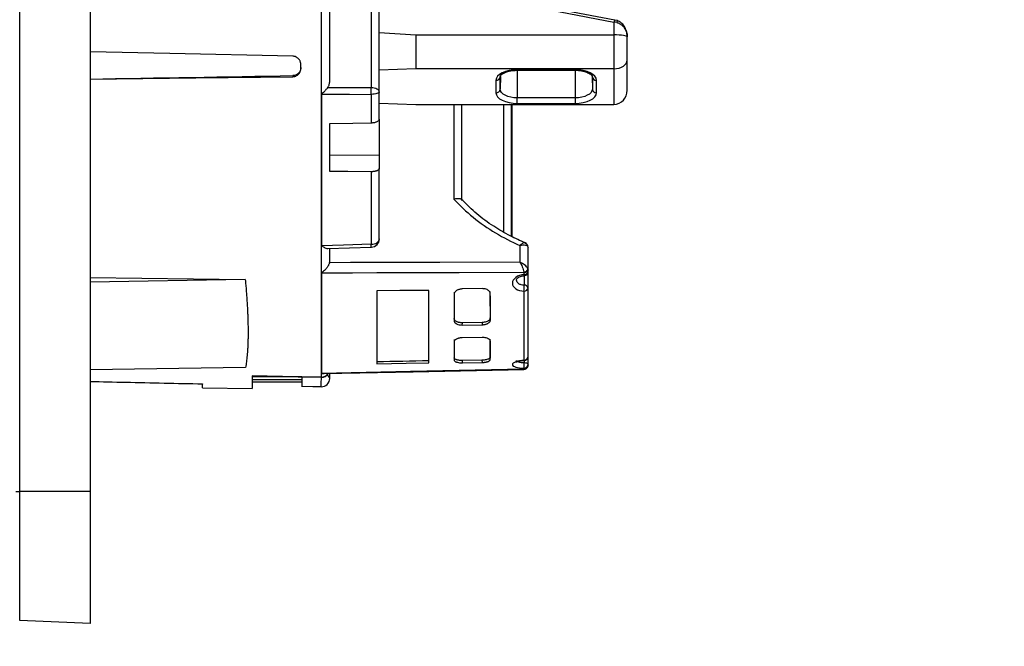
# Model space of a CAD drawing. Header units: inches. Extents: x 0 to 33, y 0 to 25.5.
# Tile 12 of 18: x 21.1 to 23.5, y 12.9 to 14.4. Entities that reach past the tile are written whole.
import ezdxf

# ---------------------------------------------------------------- set-up
doc = ezdxf.new("R2010")
doc.units = ezdxf.units.IN
doc.header["$LTSCALE"] = 3
doc.header["$MEASUREMENT"] = 0
doc.linetypes.add('SLD-Solid', pattern=[0])
doc.layers.add('DIMENSIONS', color=140, linetype='SLD-Solid', lineweight=25)
doc.styles.add('SLDTEXTSTYLE0', font='GOTHIC.TTF', dxfattribs={"width": 0.913})
doc.dimstyles.new('SLDDIMSTYLE3', dxfattribs={"dimtxt": 0.375, "dimasz": 0.45, "dimexe": 0, "dimexo": 0.0625, "dimgap": 0.09375, "dimtad": 0, "dimtih": 1, "dimtoh": 1, "dimrnd": 1e-09, "dimzin": 12, "dimdsep": 46, "dimtxsty": 'SLDTEXTSTYLE0', "dimsah": 1, "dimcen": 0.09, "dimadec": 0, "dimazin": 3, "dimtfac": 1, "dimtofl": 0, "dimtmove": 0, "dimatfit": 3, "dimfxl": 0, "dimfrac": 2, "dimtolj": 1, "dimtzin": 12, "dimarcsym": 0})

# ---------------------------------------------------------------- blocks, each defined once
blk = doc.blocks.new('_D_7')
at = {"layer": 'DIMENSIONS'}
for p, q in [((19.1464, 13.0913), (19.1464, 11.0309)), ((21.2921, 12.842), (21.2921, 11.0309)), ((19.1464, 11.4059), (21.2921, 11.4059)), ((21.2921, 11.4059), (21.9427, 11.4059)), ((22.3859, 11.403), (22.2716, 11.403)), ((22.2716, 11.403), (22.2716, 10.8077)), ((23.3557, 11.403), (23.4699, 11.403)), ((23.4699, 11.403), (23.4699, 10.8077)), ((22.2716, 10.8077), (22.3859, 10.8077)), ((23.4699, 10.8077), (23.3557, 10.8077))]:
    blk.add_line(p, q, dxfattribs=at)
for points in [[(19.1464, 11.4059), (19.5964, 11.3159), (19.5964, 11.4959)], [(21.2921, 11.4059), (20.8421, 11.4959), (20.8421, 11.3159)]]:
    blk.add_solid(points, dxfattribs=at)
at = {"layer": 'DIMENSIONS', "char_height": 0.375, "attachment_point": 1, "style": 'SLDTEXTSTYLE0'}
for s, insert in [('2.15', (22.3859, 11.9582)), ('54.5', (22.3859, 11.2867))]:
    blk.add_mtext(s, dxfattribs=dict(at, insert=insert))

msp = doc.modelspace()

# ---------------------------------------------------------------- linework, layer by layer
for p, q in [((21.1243, 13.3069), (21.1243, 15.7873)), ((21.2921, 15.7873), (21.2921, 13.3069)), ((21.9617, 14.7201), (21.9617, 14.2688)), ((21.981, 14.2589), (21.981, 14.7274)), ((21.8429, 14.488), (21.8429, 13.5795)), ((21.8629, 14.2848), (21.8629, 14.4782)), ((22.2842, 14.4745), (22.5401, 14.4254)), ((22.542, 14.4302), (22.286, 14.4793)), ((22.5476, 14.4287), (22.542, 14.4301)), ((22.5401, 14.4254), (22.5401, 14.3946)), ((21.981, 14.4002), (22.0677, 14.3946)), ((22.0677, 14.3946), (22.5401, 14.3946)), ((22.0677, 14.3946), (22.0677, 14.314)), ((22.5401, 14.3946), (22.5401, 14.314)), ((22.5716, 14.3902), (22.5716, 14.3905)), ((22.5716, 14.3347), (22.5716, 14.3902)), ((22.5716, 14.2631), (22.5716, 14.3347)), ((21.794, 14.3143), (21.794, 14.3246)), ((22.0677, 14.314), (21.981, 14.3107)), ((22.5401, 14.314), (22.0677, 14.314)), ((22.4476, 14.3118), (22.3098, 14.3118)), ((22.3098, 14.3105), (22.3098, 14.3118)), ((22.3098, 14.3105), (22.4476, 14.3105)), ((22.3098, 14.3105), (22.3098, 14.2448)), ((22.4476, 14.3105), (22.4476, 14.3118)), ((22.4476, 14.3105), (22.4476, 14.2448)), ((22.5401, 14.314), (22.5401, 14.2293)), ((21.7747, 14.2977), (21.7747, 14.2952)), ((22.259, 14.2864), (22.259, 14.2569)), ((22.2695, 14.2954), (22.2689, 14.2652)), ((22.2689, 14.2652), (22.2689, 14.2948)), ((22.4879, 14.2952), (22.4885, 14.2652)), ((22.4885, 14.2948), (22.4885, 14.2652)), ((22.4983, 14.2569), (22.4983, 14.2864)), ((21.8436, 14.2534), (21.8436, 13.8923)), ((21.9617, 14.2531), (21.9617, 14.1854)), ((21.981, 14.194), (21.981, 14.2589)), ((22.3098, 14.2315), (22.3098, 14.2448)), ((22.4476, 14.2448), (22.3098, 14.2448)), ((22.4476, 14.2448), (22.4476, 14.2315)), ((21.981, 14.2325), (22.0677, 14.2293)), ((22.0677, 14.2293), (22.5401, 14.2293)), ((22.1585, 14.2293), (22.1585, 14.0037)), ((22.1779, 13.9999), (22.1779, 14.2293)), ((22.2772, 14.2293), (22.2772, 13.925)), ((22.296, 13.9144), (22.296, 14.2293)), ((22.2964, 14.2293), (22.2964, 13.9142)), ((22.3098, 14.2315), (22.4476, 14.2315)), ((21.981, 14.194), (21.981, 14.1082)), ((21.8629, 14.0692), (21.8629, 14.1834)), ((21.8629, 14.109), (21.981, 14.1082)), ((21.981, 14.1082), (21.981, 14.0768)), ((21.981, 13.9087), (21.981, 14.0768)), ((21.9617, 14.0687), (21.9617, 13.8959)), ((22.1796, 14.0005), (22.1771, 14.0029)), ((21.8582, 13.886), (21.9619, 13.8891)), ((22.316, 13.8932), (22.316, 13.8534)), ((22.3354, 13.835), (22.3354, 13.8888)), ((21.8629, 13.8561), (21.8629, 13.886)), ((21.2921, 13.8166), (21.6617, 13.8116)), ((21.8436, 13.8279), (21.8436, 13.5882)), ((22.3257, 13.8278), (22.3257, 13.8236)), ((22.3262, 13.821), (22.3262, 13.7983)), ((22.3354, 13.8308), (22.3354, 13.835)), ((22.3354, 13.7919), (22.3354, 13.8308)), ((21.6617, 13.8116), (21.2921, 13.806)), ((21.9752, 13.785), (21.9752, 13.611)), ((22.0992, 13.6135), (22.0992, 13.7858)), ((22.2257, 13.7902), (22.1791, 13.7895)), ((22.3257, 13.7843), (22.3257, 13.6197)), ((22.3354, 13.6289), (22.3354, 13.7919)), ((22.1592, 13.7191), (22.1591, 13.7137)), ((22.1788, 13.7035), (22.1789, 13.7088)), ((22.1788, 13.7035), (22.226, 13.7042)), ((22.2259, 13.7095), (22.1789, 13.7088)), ((22.2259, 13.7095), (22.226, 13.7042)), ((22.2456, 13.715), (22.2455, 13.7204)), ((22.226, 13.6737), (22.1788, 13.673)), ((22.3354, 13.61), (22.3354, 13.6289)), ((22.1594, 13.6255), (22.1593, 13.6201)), ((22.1791, 13.6135), (22.1792, 13.6189)), ((22.1791, 13.6135), (22.2257, 13.6142)), ((22.2256, 13.6196), (22.1792, 13.6189)), ((22.2256, 13.6196), (22.2257, 13.6142)), ((22.2454, 13.6214), (22.2453, 13.6268)), ((22.3262, 13.6191), (22.3262, 13.6134)), ((22.3354, 13.6083), (22.3354, 13.61)), ((21.6624, 13.6026), (21.2921, 13.597)), ((21.6776, 13.5815), (21.8429, 13.5789)), ((21.6779, 13.5821), (21.6779, 13.5519)), ((21.6779, 13.5821), (21.6779, 13.5817)), ((21.8436, 13.5882), (21.8493, 13.5877)), ((21.8629, 13.5762), (21.8629, 13.5879)), ((22.3257, 13.6006), (22.3257, 13.5988)), ((21.5598, 13.554), (21.5598, 13.5625)), ((21.7656, 13.5801), (21.6779, 13.5801)), ((21.7961, 13.5731), (21.6779, 13.5731)), ((21.6779, 13.5683), (21.7961, 13.5683)), ((21.7957, 13.5578), (21.8428, 13.5569)), ((21.8429, 13.5791), (21.8429, 13.5795)), ((21.5598, 13.554), (21.6779, 13.5519)), ((21.1149, 13.3069), (21.1243, 13.3069)), ((21.2921, 13.3069), (21.1243, 13.3069)), ((21.1243, 12.9993), (21.1243, 13.3069)), ((21.2921, 13.3069), (21.2921, 12.992)), ((21.2921, 12.992), (21.1243, 12.9993))]:
    msp.add_line(p, q)
at = {"flags": 128}
for points in [[(21.7747, 14.3439), (21.4816, 14.3501), (21.2921, 14.3541)], [(22.3098, 14.3118), (22.2999, 14.3113), (22.2904, 14.3098), (22.2816, 14.3075), (22.2739, 14.3043), (22.2676, 14.3005), (22.2629, 14.2961), (22.26, 14.2913), (22.259, 14.2864)], [(22.4983, 14.2864), (22.4974, 14.2913), (22.4945, 14.2961), (22.4898, 14.3005), (22.4835, 14.3043), (22.4758, 14.3075), (22.467, 14.3098), (22.4575, 14.3113), (22.4476, 14.3118)], [(21.2921, 14.289), (21.5443, 14.2923), (21.7747, 14.2952)], [(21.9617, 14.2688), (21.9035, 14.2689), (21.8578, 14.269)], [(21.981, 14.2589), (21.9807, 14.2608), (21.9796, 14.2626), (21.9778, 14.2643), (21.9754, 14.2658), (21.9725, 14.267), (21.9691, 14.268), (21.9655, 14.2685), (21.9617, 14.2688)], [(22.3098, 14.2448), (22.3018, 14.2452), (22.2941, 14.2463), (22.287, 14.2482), (22.2808, 14.2508), (22.2758, 14.2539), (22.272, 14.2574), (22.2696, 14.2613), (22.2689, 14.2652)], [(22.4885, 14.2652), (22.4877, 14.2613), (22.4854, 14.2574), (22.4816, 14.2539), (22.4765, 14.2508), (22.4703, 14.2482), (22.4632, 14.2463), (22.4556, 14.2452), (22.4476, 14.2448)], [(21.8436, 14.2534), (21.9097, 14.2532), (21.9617, 14.2531)], [(21.981, 14.2589), (21.9807, 14.2578), (21.9796, 14.2567), (21.9778, 14.2557), (21.9754, 14.2548), (21.9725, 14.2541), (21.9691, 14.2536), (21.9655, 14.2532), (21.9617, 14.2531)], [(22.259, 14.2569), (22.26, 14.2519), (22.2629, 14.2472), (22.2676, 14.2428), (22.2739, 14.2389), (22.2816, 14.2358), (22.2904, 14.2334), (22.2999, 14.232), (22.3098, 14.2315)], [(22.4476, 14.2315), (22.4575, 14.232), (22.467, 14.2334), (22.4758, 14.2358), (22.4835, 14.2389), (22.4898, 14.2428), (22.4945, 14.2472), (22.4974, 14.2519), (22.4983, 14.2569)], [(21.8629, 14.1834), (21.9183, 14.1845), (21.9617, 14.1854)], [(21.9617, 14.0687), (21.9064, 14.069), (21.8629, 14.0692)], [(21.9617, 13.8959), (21.8956, 13.8939), (21.8436, 13.8923)], [(21.9617, 13.8959), (21.9655, 13.8962), (21.9691, 13.8969), (21.9725, 13.8981), (21.9754, 13.8997), (21.9778, 13.9017), (21.9796, 13.9039), (21.9807, 13.9063), (21.981, 13.9087)], [(21.9752, 13.8524), (21.912, 13.8522), (21.8624, 13.852)], [(22.316, 13.8534), (22.1252, 13.8528), (21.9752, 13.8524)], [(21.8436, 13.8279), (21.9173, 13.8281), (21.9752, 13.8283)], [(21.9752, 13.8283), (22.1714, 13.8289), (22.3255, 13.8293)], [(22.0992, 13.7858), (22.0298, 13.7854), (21.9752, 13.785)], [(21.9752, 13.611), (22.0447, 13.6124), (22.0992, 13.6135)], [(22.3354, 13.61), (22.3352, 13.6106), (22.3347, 13.6112), (22.3338, 13.6118), (22.3327, 13.6123), (22.3313, 13.6127), (22.3297, 13.613), (22.328, 13.6133), (22.3262, 13.6134)], [(21.8429, 13.5795), (21.7505, 13.5809), (21.6779, 13.5821)], [(22.3255, 13.5982), (22.0556, 13.5926), (21.8436, 13.5882)], [(21.8493, 13.5876), (22.0617, 13.592), (22.3255, 13.5974)], [(21.7961, 13.5575), (21.8223, 13.557), (21.8429, 13.5566)]]:
    msp.add_lwpolyline(points, dxfattribs=at)
for centre, radius, start, end in [((22.2596, 14.2957), 0.00928, 266.2894, 354.5089), ((22.4977, 14.2957), 0.00928, 185.4911, 273.7106), ((22.2596, 14.2661), 0.00928, 266.2894, 354.5089), ((22.4977, 14.2661), 0.00928, 185.4911, 273.7106), ((21.9614, 13.9087), 0.0197, 271.809, 0), ((22.3267, 13.8324), 0.00878, 263.326, 349.9669), ((22.3255, 13.8308), 0.00984, 273.3731, 0), ((22.3272, 13.7899), 0.00842, 14.0076, 96.9177), ((-0.6775, 13.6803), 22.9231, 0.10009, 0.25677), ((22.3266, 13.7932), 0.00889, 264.3979, 351.8182), ((14.6969, 13.6825), 7.5486, 359.57744, 359.90617), ((22.3258, 13.6292), 0.00954, 269.1578, 358.1236), ((22.3255, 13.6289), 0.00984, 272.2655, 0), ((22.3257, 13.6102), 0.00963, 269.7226, 358.7251), ((21.8432, 13.5986), 0.0197, 269.0712, 326.4197), ((21.8433, 13.5994), 0.0199, 268.7849, 323.6731), ((21.8535, 13.5743), 0.00965, 10.8985, 74.2155), ((21.8432, 13.5762), 0.0197, 268.7498, 360)]:
    msp.add_arc(centre, radius, start, end)
for centre, major_axis, ratio, start_param, end_param in [((22.5401, 14.4097), (0.0314, -0.0055), 0.488731, 1.437796, 1.655962), ((22.5401, 14.3902), (0.0315, 0), 0.141281, 0, 1.570796), ((22.5401, 14.3347), (0.0315, 0), 0.658919, 4.712389, 6.283185), ((23.2066, 14.5471), (56.5004, 0.9602), 0.003984, 4.67843, 4.686976), ((22.5401, 14.2631), (0, 0.0338), 0.931852, 3.141593, 4.712389), ((22.1764, 14.5468), (0.015, 0.9922), 0.008726, 2.459849, 2.567593), ((22.1764, 14.5466), (0.0149, 0.9857), 0.008724, 2.459046, 2.56733), ((22.2284, 14.5474), (-0.015, 0.9913), 0.008726, 3.715665, 3.823455), ((22.1764, 14.5468), (0.015, 0.9922), 0.008726, 2.668659, 2.776382), ((22.1764, 14.5466), (0.0149, 0.9857), 0.008724, 2.669317, 2.77758), ((22.2284, 14.5474), (-0.015, 0.9913), 0.008726, 3.506684, 3.614454), ((34.4344, 14.7319), (70.5665, 1.5596), 0.012089, 4.534632, 4.536416)]:
    msp.add_ellipse(centre, major_axis=major_axis, ratio=ratio, start_param=start_param, end_param=end_param)
for points in [[(22.5422, 14.4288), (22.5422, 14.4301), (22.5418, 14.4309), (22.5407, 14.4276), (22.5401, 14.4254)], [(21.9617, 14.2531), (21.9617, 14.2583), (21.9617, 14.2641), (21.9617, 14.2688)], [(22.1585, 14.0037), (22.1868, 13.9727), (22.2204, 13.9454), (22.2578, 13.9229)], [(22.2578, 13.9229), (22.2763, 13.9118), (22.2958, 13.9018), (22.316, 13.8932)], [(21.8624, 13.852), (21.8627, 13.8533), (21.8629, 13.8547), (21.8629, 13.8561)], [(22.3349, 13.8375), (22.3348, 13.8357), (22.3326, 13.8319), (22.3279, 13.8297), (22.3255, 13.8293)], [(22.3255, 13.8293), (22.3256, 13.8288), (22.3257, 13.8283), (22.3257, 13.8278)], [(22.3354, 13.835), (22.3354, 13.8358), (22.3352, 13.8367), (22.3349, 13.8375)], [(22.3257, 13.7843), (22.3259, 13.786), (22.3262, 13.7909), (22.3262, 13.7963), (22.3262, 13.7983)], [(22.3257, 13.6006), (22.3259, 13.6014), (22.3262, 13.6051), (22.3262, 13.6109), (22.3262, 13.6134)], [(22.3354, 13.6083), (22.3354, 13.6058), (22.3333, 13.601), (22.3282, 13.5989), (22.3257, 13.5988)], [(22.3349, 13.6066), (22.3348, 13.6042), (22.3336, 13.6021), (22.3319, 13.6005)], [(22.3319, 13.6005), (22.3302, 13.599), (22.3279, 13.5981), (22.3255, 13.5982)], [(22.3257, 13.5988), (22.3257, 13.5986), (22.3256, 13.5984), (22.3255, 13.5982)]]:
    msp.add_open_spline(points, degree=3)
for points, knots in [([(22.5476, 14.4286), (22.5476, 14.4286), (22.5478, 14.4286), (22.5476, 14.427), (22.5471, 14.4251), (22.5469, 14.4241)], [0, 0, 0, 0, 0.263216, 0.63141, 1, 1, 1, 1]), ([(22.5716, 14.3905), (22.5712, 14.3951), (22.5705, 14.4038), (22.5651, 14.4154), (22.5575, 14.4245), (22.5508, 14.4274), (22.5476, 14.4287)], [0, 0, 0, 0, 0.290443, 0.554765, 0.788865, 1, 1, 1, 1]), ([(22.5469, 14.4241), (22.5479, 14.4239), (22.5499, 14.4233), (22.5527, 14.4221), (22.5554, 14.4206), (22.5579, 14.4188), (22.5603, 14.4167), (22.5625, 14.4145), (22.565, 14.4113), (22.5676, 14.4072), (22.5698, 14.4019), (22.5713, 14.3962), (22.5715, 14.3924), (22.5716, 14.3905)], [0, 0, 0, 0, 0.064399, 0.12952, 0.195706, 0.263152, 0.331937, 0.402051, 0.473423, 0.601703, 0.732672, 0.865572, 1, 1, 1, 1]), ([(21.794, 14.3246), (21.794, 14.3254), (21.7939, 14.3272), (21.7933, 14.3299), (21.7923, 14.3327), (21.7906, 14.3356), (21.7877, 14.339), (21.7834, 14.342), (21.7785, 14.3436), (21.7757, 14.3438), (21.7747, 14.3439)], [0, 0, 0, 0, 0.0854806, 0.1782828, 0.2784054, 0.3858469, 0.500605, 0.7292627, 0.8958588, 1, 1, 1, 1]), ([(21.794, 14.3168), (21.794, 14.3159), (21.7939, 14.3138), (21.7931, 14.3106), (21.7914, 14.3068), (21.7883, 14.303), (21.7841, 14.2999), (21.7793, 14.298), (21.7761, 14.2978), (21.7747, 14.2977)], [0, 0, 0, 0, 0.090252, 0.203743, 0.340437, 0.50029, 0.691206, 0.857795, 1, 1, 1, 1]), ([(21.7747, 14.2952), (21.7754, 14.2953), (21.7773, 14.2954), (21.7805, 14.296), (21.7845, 14.2977), (21.7871, 14.2996), (21.7897, 14.3022), (21.7919, 14.305), (21.7937, 14.3097), (21.7939, 14.3128), (21.794, 14.3143)], [0, 0, 0, 0, 0.0723, 0.179825, 0.322496, 0.500207, 0.500241, 0.687058, 0.853656, 1, 1, 1, 1]), ([(22.2689, 14.2949), (22.2689, 14.2952), (22.2689, 14.2962), (22.2709, 14.2995), (22.2785, 14.3047), (22.2904, 14.3087), (22.3016, 14.3103), (22.3082, 14.3104), (22.3098, 14.3105)], [0, 0, 0, 0, 0.107563, 0.303479, 0.513892, 0.718231, 0.930616, 1, 1, 1, 1]), ([(22.4476, 14.3105), (22.4502, 14.3104), (22.4578, 14.3102), (22.4699, 14.308), (22.4811, 14.3036), (22.4875, 14.2983), (22.4884, 14.2959), (22.4885, 14.2951), (22.4885, 14.2949)], [0, 0, 0, 0, 0.111266, 0.326812, 0.538887, 0.743418, 0.941641, 1, 1, 1, 1]), ([(21.8578, 14.269), (21.8574, 14.2684), (21.8564, 14.2672), (21.8548, 14.2653), (21.853, 14.2632), (21.8508, 14.2607), (21.8476, 14.2573), (21.8451, 14.2548), (21.8436, 14.2534)], [0, 0, 0, 0, 0.11026, 0.230086, 0.359699, 0.499238, 0.707179, 1, 1, 1, 1]), ([(21.8578, 14.269), (21.8583, 14.2697), (21.8594, 14.2712), (21.8608, 14.2739), (21.8619, 14.2771), (21.8628, 14.2808), (21.8629, 14.2834), (21.8629, 14.2848)], [0, 0, 0, 0, 0.14991, 0.324722, 0.52464, 0.749736, 1, 1, 1, 1]), ([(21.9617, 14.1854), (21.9625, 14.1854), (21.9644, 14.1855), (21.9672, 14.1858), (21.9702, 14.1864), (21.9733, 14.1873), (21.9763, 14.1885), (21.9788, 14.19), (21.9807, 14.1919), (21.9809, 14.1933), (21.981, 14.194)], [0, 0, 0, 0, 0.082749, 0.177578, 0.284485, 0.403469, 0.534522, 0.677636, 0.8328, 1, 1, 1, 1]), ([(21.981, 14.0768), (21.981, 14.0764), (21.9809, 14.0757), (21.9804, 14.0745), (21.9795, 14.0735), (21.9784, 14.0726), (21.9771, 14.0718), (21.9756, 14.0711), (21.974, 14.0705), (21.9724, 14.07), (21.9707, 14.0696), (21.9691, 14.0693), (21.9675, 14.069), (21.9659, 14.0689), (21.9644, 14.0688), (21.963, 14.0687), (21.9621, 14.0687), (21.9617, 14.0687)], [0, 0, 0, 0, 0.0907415, 0.1780451, 0.2619101, 0.342336, 0.4193224, 0.492869, 0.5629754, 0.6296415, 0.6928674, 0.7526532, 0.8089992, 0.8619059, 0.9113742, 0.957405, 1, 1, 1, 1]), ([(22.1585, 14.0037), (22.1601, 14.0041), (22.163, 14.0048), (22.1677, 14.0053), (22.1717, 14.0052), (22.1747, 14.0043), (22.1762, 14.0034), (22.1767, 14.0027), (22.1768, 14.0026)], [0, 0, 0, 0, 0.198483, 0.369162, 0.626402, 0.791078, 0.950139, 1, 1, 1, 1]), ([(22.329, 13.8991), (22.3168, 13.9045), (22.2906, 13.9161), (22.2515, 13.9392), (22.2129, 13.967), (22.1904, 13.9896), (22.1796, 14.0005)], [0, 0, 0, 0, 0.214073, 0.460932, 0.740606, 1, 1, 1, 1]), ([(21.8436, 13.8923), (21.8462, 13.8906), (21.8507, 13.8877), (21.8555, 13.886), (21.8575, 13.8861), (21.8582, 13.8861)], [0, 0, 0, 0, 0.499645, 0.84187, 1, 1, 1, 1]), ([(21.962, 13.8892), (21.962, 13.8892), (21.962, 13.8893), (21.9619, 13.8906), (21.9618, 13.8927), (21.9617, 13.8948), (21.9617, 13.8959)], [0, 0, 0, 0, 0.234047, 0.48024, 0.728835, 1, 1, 1, 1]), ([(22.3297, 13.8965), (22.3297, 13.8992), (22.3279, 13.9001), (22.3228, 13.8986), (22.3194, 13.8963), (22.316, 13.8932)], [0, 0, 0, 0, 0.5, 0.5, 1, 1, 1, 1]), ([(22.316, 13.8932), (22.3207, 13.8944), (22.3255, 13.8949), (22.3328, 13.8934), (22.3354, 13.8915), (22.3354, 13.8888)], [0, 0, 0, 0, 0.5, 0.5, 1, 1, 1, 1]), ([(22.335, 13.8912), (22.3347, 13.8921), (22.3342, 13.894), (22.3326, 13.8964), (22.3306, 13.8982), (22.329, 13.899), (22.3283, 13.8993)], [0, 0, 0, 0, 0.262684, 0.520239, 0.767646, 1, 1, 1, 1]), ([(21.8624, 13.852), (21.8622, 13.8514), (21.8618, 13.85), (21.8609, 13.8479), (21.8597, 13.8456), (21.8583, 13.8433), (21.8566, 13.8408), (21.8546, 13.8381), (21.8518, 13.835), (21.8481, 13.8313), (21.8452, 13.8291), (21.8436, 13.8279)], [0, 0, 0, 0, 0.069877, 0.14437, 0.224045, 0.309331, 0.400572, 0.498081, 0.624139, 0.791447, 1, 1, 1, 1]), ([(22.316, 13.8534), (22.318, 13.8501), (22.32, 13.8461), (22.3234, 13.8377), (22.3249, 13.833), (22.3255, 13.8293)], [0, 0, 0, 0, 0.5, 0.5, 1, 1, 1, 1]), ([(22.3349, 13.8375), (22.3338, 13.8407), (22.3307, 13.844), (22.3238, 13.8495), (22.3199, 13.8517), (22.316, 13.8534)], [0, 0, 0, 0, 0.5, 0.5, 1, 1, 1, 1]), ([(22.3257, 13.8236), (22.3183, 13.8232), (22.3111, 13.8208), (22.3011, 13.8132), (22.2981, 13.8082), (22.2981, 13.7983), (22.301, 13.7935), (22.3112, 13.7866), (22.3183, 13.7846), (22.3257, 13.7843)], [0, 0, 0, 0, 0.25, 0.25, 0.5, 0.5, 0.75, 0.75, 1, 1, 1, 1]), ([(22.3078, 13.8106), (22.3079, 13.8114), (22.3082, 13.8132), (22.3114, 13.8166), (22.3163, 13.8191), (22.3215, 13.8205), (22.3246, 13.8209), (22.3261, 13.821)], [0, 0, 0, 0, 0.221279, 0.458591, 0.716543, 0.855188, 1, 1, 1, 1]), ([(22.3354, 13.835), (22.3354, 13.8331), (22.3343, 13.8313), (22.3308, 13.8286), (22.3282, 13.8279), (22.3257, 13.8278)], [0, 0, 0, 0, 0.5, 0.5, 1, 1, 1, 1]), ([(22.3261, 13.821), (22.3261, 13.821), (22.3261, 13.8211), (22.3259, 13.8215), (22.3258, 13.8224), (22.3257, 13.8233), (22.3257, 13.8236)], [0, 0, 0, 0, 0.19078, 0.460587, 0.761772, 1, 1, 1, 1]), ([(21.6617, 13.8116), (21.6621, 13.8071), (21.6629, 13.7983), (21.664, 13.7854), (21.6649, 13.7727), (21.6658, 13.7604), (21.6665, 13.7484), (21.6671, 13.7367), (21.6676, 13.7254), (21.668, 13.7143), (21.6682, 13.7036), (21.6684, 13.6933), (21.6684, 13.6833), (21.6683, 13.6736), (21.6681, 13.6642), (21.6678, 13.6553), (21.6674, 13.6466), (21.6668, 13.6384), (21.6662, 13.6305), (21.6654, 13.6229), (21.6645, 13.6158), (21.6635, 13.609), (21.6628, 13.6048), (21.6624, 13.6026)], [0, 0, 0, 0, 0.047635, 0.09526, 0.142874, 0.190481, 0.238081, 0.285677, 0.333268, 0.380858, 0.428446, 0.476036, 0.523628, 0.571224, 0.618825, 0.666432, 0.714048, 0.761674, 0.809311, 0.856961, 0.904624, 0.952304, 1, 1, 1, 1]), ([(22.3262, 13.7983), (22.3237, 13.7985), (22.3187, 13.7989), (22.3127, 13.8018), (22.3086, 13.8058), (22.3081, 13.809), (22.3078, 13.8106)], [0, 0, 0, 0, 0.250795, 0.512144, 0.75357, 1, 1, 1, 1]), ([(22.1791, 13.7895), (22.1781, 13.7894), (22.1762, 13.7894), (22.1733, 13.7889), (22.1704, 13.7881), (22.1676, 13.787), (22.1651, 13.7856), (22.1626, 13.7837), (22.1606, 13.7813), (22.1595, 13.7788), (22.1594, 13.7771), (22.1593, 13.7765)], [0, 0, 0, 0, 0.09021, 0.185136, 0.284822, 0.389305, 0.498617, 0.606829, 0.749435, 0.900819, 1, 1, 1, 1]), ([(22.2454, 13.7778), (22.2454, 13.7783), (22.2453, 13.7794), (22.2448, 13.781), (22.2439, 13.7828), (22.2422, 13.7848), (22.2406, 13.7861), (22.2384, 13.7874), (22.2355, 13.7888), (22.2307, 13.79), (22.2273, 13.7901), (22.2257, 13.7902)], [0, 0, 0, 0, 0.083495, 0.166992, 0.25049, 0.375733, 0.500665, 0.502125, 0.676702, 0.842588, 1, 1, 1, 1]), ([(22.1591, 13.7137), (22.1591, 13.7132), (22.1592, 13.7123), (22.1598, 13.7109), (22.1606, 13.7096), (22.1618, 13.7084), (22.1632, 13.7073), (22.1643, 13.7066), (22.1666, 13.7054), (22.171, 13.7038), (22.1761, 13.7036), (22.1788, 13.7035)], [0, 0, 0, 0, 0.0865634, 0.1719227, 0.2560844, 0.3390552, 0.4208419, 0.5014519, 0.501647, 0.7423139, 1, 1, 1, 1]), ([(22.1789, 13.7088), (22.178, 13.7088), (22.1762, 13.7088), (22.1736, 13.7091), (22.1711, 13.7095), (22.1688, 13.7101), (22.1668, 13.7108), (22.1643, 13.7119), (22.1617, 13.7137), (22.1596, 13.7162), (22.1594, 13.7181), (22.1592, 13.7191)], [0, 0, 0, 0, 0.088195, 0.174461, 0.258801, 0.341222, 0.421728, 0.500326, 0.662128, 0.828669, 1, 1, 1, 1]), ([(22.2455, 13.7204), (22.2455, 13.7199), (22.2454, 13.7189), (22.2448, 13.7174), (22.2439, 13.7161), (22.2428, 13.7148), (22.2414, 13.7137), (22.2403, 13.7131), (22.2386, 13.7121), (22.2358, 13.711), (22.231, 13.7098), (22.2276, 13.7096), (22.2259, 13.7095)], [0, 0, 0, 0, 0.091916, 0.180434, 0.265557, 0.347286, 0.425622, 0.500566, 0.500865, 0.667059, 0.833428, 1, 1, 1, 1]), ([(22.226, 13.7042), (22.2268, 13.7042), (22.2286, 13.7043), (22.2311, 13.7046), (22.2335, 13.7051), (22.2359, 13.7057), (22.238, 13.7065), (22.2405, 13.7077), (22.243, 13.7095), (22.2452, 13.7121), (22.2455, 13.714), (22.2456, 13.715)], [0, 0, 0, 0, 0.0835139, 0.1669656, 0.2503584, 0.3336957, 0.4169808, 0.5002172, 0.6532969, 0.8198919, 1, 1, 1, 1]), ([(22.1788, 13.673), (22.1779, 13.673), (22.1761, 13.6729), (22.1735, 13.6726), (22.171, 13.6722), (22.1687, 13.6716), (22.1667, 13.6709), (22.1642, 13.6698), (22.1616, 13.6682), (22.1595, 13.666), (22.1593, 13.6644), (22.1591, 13.6636)], [0, 0, 0, 0, 0.088212, 0.174488, 0.258833, 0.341251, 0.421748, 0.50033, 0.662163, 0.828702, 1, 1, 1, 1]), ([(22.2456, 13.6649), (22.2456, 13.6653), (22.2455, 13.6662), (22.2449, 13.6674), (22.244, 13.6685), (22.2429, 13.6695), (22.2415, 13.6704), (22.2404, 13.671), (22.2387, 13.6718), (22.2359, 13.6727), (22.2311, 13.6736), (22.2277, 13.6737), (22.226, 13.6737)], [0, 0, 0, 0, 0.091917, 0.1804365, 0.2655596, 0.3472876, 0.4256221, 0.5005649, 0.5008613, 0.667042, 0.8334125, 1, 1, 1, 1]), ([(22.1593, 13.6201), (22.1593, 13.6199), (22.1594, 13.6193), (22.1598, 13.6184), (22.1608, 13.6173), (22.1626, 13.6162), (22.1643, 13.6155), (22.1664, 13.6148), (22.1693, 13.6141), (22.1742, 13.6135), (22.1775, 13.6135), (22.1791, 13.6135)], [0, 0, 0, 0, 0.060372, 0.143812, 0.250295, 0.392658, 0.500628, 0.501971, 0.681221, 0.847176, 1, 1, 1, 1]), ([(22.1792, 13.6189), (22.1782, 13.6189), (22.1763, 13.6189), (22.1734, 13.6191), (22.1705, 13.6194), (22.1677, 13.6199), (22.1652, 13.6206), (22.1628, 13.6216), (22.1607, 13.6228), (22.1596, 13.6242), (22.1595, 13.6251), (22.1594, 13.6255)], [0, 0, 0, 0, 0.090259, 0.185206, 0.284886, 0.389337, 0.498591, 0.606966, 0.749323, 0.901326, 1, 1, 1, 1]), ([(22.2453, 13.6268), (22.2453, 13.6265), (22.2452, 13.6259), (22.2447, 13.625), (22.2437, 13.624), (22.2421, 13.6229), (22.2405, 13.6221), (22.2383, 13.6214), (22.2354, 13.6206), (22.2306, 13.6198), (22.2272, 13.6197), (22.2256, 13.6196)], [0, 0, 0, 0, 0.083474, 0.166949, 0.250427, 0.375718, 0.500675, 0.502144, 0.676761, 0.84264, 1, 1, 1, 1]), ([(22.2257, 13.6142), (22.2265, 13.6142), (22.2282, 13.6143), (22.2306, 13.6145), (22.233, 13.6148), (22.2354, 13.6152), (22.2376, 13.6157), (22.2399, 13.6165), (22.2422, 13.6174), (22.244, 13.6187), (22.2452, 13.62), (22.2454, 13.621), (22.2454, 13.6214)], [0, 0, 0, 0, 0.077748, 0.157593, 0.239567, 0.323699, 0.410014, 0.498538, 0.614804, 0.749197, 0.874565, 1, 1, 1, 1]), ([(22.3257, 13.6197), (22.3183, 13.6194), (22.3112, 13.618), (22.301, 13.6142), (22.2982, 13.6117), (22.2981, 13.6069), (22.3011, 13.6046), (22.3111, 13.6015), (22.3183, 13.6006), (22.3257, 13.6006)], [0, 0, 0, 0, 0.25, 0.25, 0.5, 0.5, 0.75, 0.75, 1, 1, 1, 1]), ([(22.3063, 13.6145), (22.3063, 13.6145), (22.3062, 13.6144), (22.3068, 13.615), (22.3082, 13.6158), (22.3116, 13.6171), (22.3175, 13.6184), (22.3229, 13.6189), (22.3259, 13.6191)], [0, 0, 0, 0, 0.006788, 0.100164, 0.241924, 0.436769, 0.688567, 1, 1, 1, 1]), ([(22.3262, 13.6134), (22.3213, 13.6133), (22.3165, 13.6138), (22.3098, 13.6157), (22.3078, 13.617), (22.3078, 13.6186)], [0, 0, 0, 0, 0.5, 0.5, 1, 1, 1, 1]), ([(22.3259, 13.6191), (22.3259, 13.6191), (22.3258, 13.6191), (22.3257, 13.6195), (22.3257, 13.6197)], [0, 0, 0, 0, 0.410914, 1, 1, 1, 1]), ([(22.3352, 13.6072), (22.3352, 13.6073), (22.3354, 13.6076), (22.3354, 13.608), (22.3354, 13.6083)], [0, 0, 0, 0, 0.304552, 1, 1, 1, 1]), ([(22.3255, 13.5982), (22.3253, 13.5979), (22.3249, 13.5973), (22.3243, 13.5972), (22.3237, 13.5977), (22.3235, 13.5978)], [0, 0, 0, 0, 0.42285, 0.829452, 1, 1, 1, 1]), ([(22.3252, 13.5978), (22.3253, 13.5978), (22.3264, 13.5978), (22.3284, 13.5984), (22.3305, 13.5992), (22.3313, 13.6001), (22.3315, 13.6003)], [0, 0, 0, 0, 0.066332, 0.454852, 0.893243, 1, 1, 1, 1]), ([(21.5598, 13.5625), (21.4988, 13.5638), (21.4095, 13.5658), (21.3203, 13.5677), (21.2921, 13.5683)], [0, 0, 0, 0, 0.6835261, 1, 1, 1, 1]), ([(21.5598, 13.563), (21.5598, 13.5628), (21.5598, 13.5621), (21.5598, 13.5623), (21.5598, 13.5625)], [0, 0, 0, 0, 0.152708, 1, 1, 1, 1]), ([(21.7961, 13.5808), (21.7961, 13.5793), (21.7961, 13.5761), (21.7961, 13.571), (21.7961, 13.5661), (21.7961, 13.5619), (21.7961, 13.5591), (21.7961, 13.5583), (21.7961, 13.5579)], [0, 0, 0, 0, 0.142778, 0.320894, 0.499016, 0.675863, 0.854708, 1, 1, 1, 1]), ([(21.8429, 13.5566), (21.8428, 13.5566), (21.8427, 13.5564), (21.8428, 13.558), (21.8428, 13.5609), (21.8429, 13.565), (21.8428, 13.57), (21.843, 13.575), (21.8431, 13.5782), (21.8431, 13.5795)], [0, 0, 0, 0, 0.152351, 0.29361, 0.437123, 0.594039, 0.735894, 0.891046, 1, 1, 1, 1])]:
    msp.add_open_spline(points, degree=3, knots=knots)

# ---------------------------------------------------------------- dimensions: what is measured, and where the dimension line sits
at = {"layer": 'DIMENSIONS'}
dim = msp.add_linear_dim(base=(21.2921, 11.4059), p1=(19.1464, 13.2413), p2=(21.2921, 12.992), dimstyle='SLDDIMSTYLE3', dxfattribs=at)
dim.commit()
dim.dimension.update_dxf_attribs({"geometry": '_D_7', "text_midpoint": (22.8708, 11.4059), "dimtype": 160})

doc.saveas('drawing.dxf')
